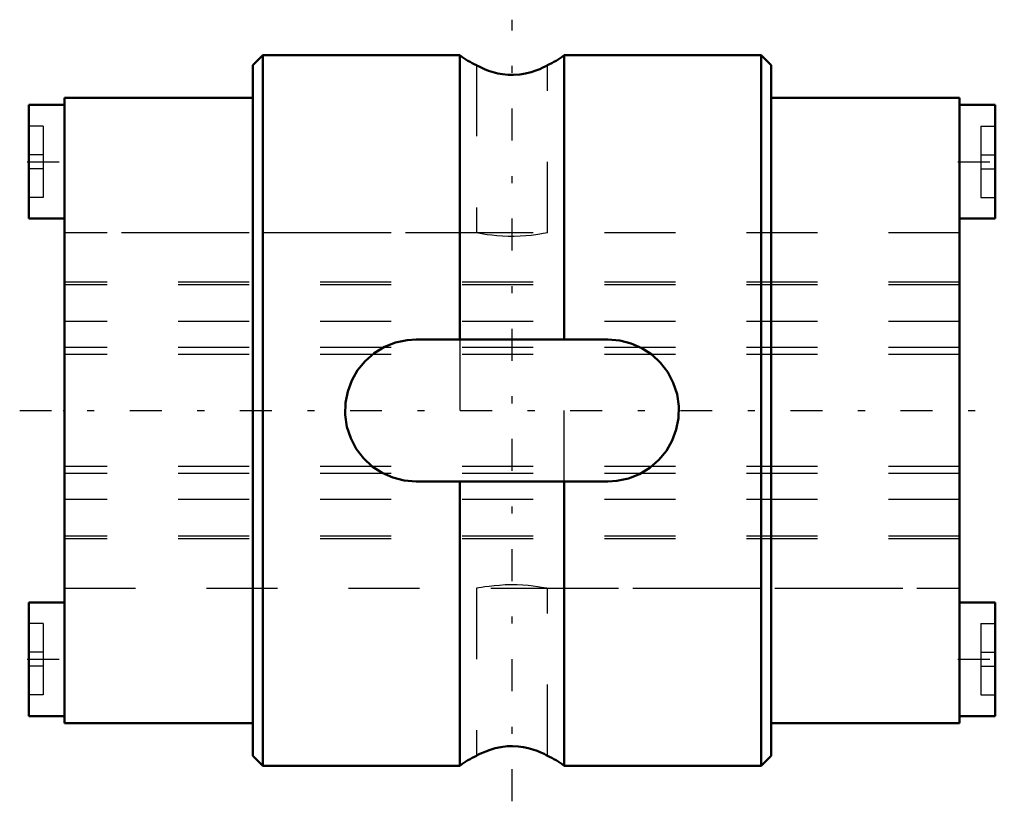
# Model space of a CAD drawing. Header units: millimetres. Extents: x -0.6 to 13.2, y -5.5 to 5.5.
import ezdxf

# ---------------------------------------------------------------- set-up
doc = ezdxf.new("R2010")
doc.units = ezdxf.units.MM
doc.linetypes.add('Center', pattern=[1.5, 0.45, -0.5, 0.05, -0.5])
doc.linetypes.add('Dashed', pattern=[2, 1, -1])
for name, color, linetype, lineweight in [('2d ConnectionPoints', 7, 'Continuous', 50), ('AM_0', 7, 'Continuous', 50), ('AM_7', 7, 'Center', 25), ('AM_9', 6, 'Dashed', 25)]:
    doc.layers.add(name, color=color, linetype=linetype, lineweight=lineweight)

# ---------------------------------------------------------------- blocks, each defined once
blk = doc.blocks.new('1_1LT5X_Cylindar_0_in_LT5X_12_6L_00__4')
at = {"layer": 'AM_0'}
for p, q in [((2.791, 5), (2.65, 4.859)), ((5.567, 5), (2.791, 5)), ((2.791, 5), (2.791, -5)), ((5.567, 1), (5.567, 5)), ((9.809, 5), (7.033, 5)), ((7.033, 5), (7.033, 1)), ((9.95, 4.859), (9.809, 5)), ((9.809, 5), (9.809, -5)), ((2.65, 4.859), (2.65, -4.859)), ((9.95, 4.859), (9.95, -4.859)), ((-0.5, 4.3), (-0.5, 2.7)), ((0, 4.3), (-0.5, 4.3)), ((0, 4.4), (0, -4.4)), ((2.65, 4.4), (0, 4.4)), ((12.6, 4.4), (9.95, 4.4)), ((12.6, 4.4), (12.6, -4.4)), ((13.1, 4.3), (12.6, 4.3)), ((13.1, 4.3), (13.1, 2.7)), ((-0.5, 2.7), (0, 2.7)), ((12.6, 2.7), (13.1, 2.7)), ((4.95, 1), (7.65, 1)), ((7.65, -1), (4.95, -1)), ((5.567, -5), (5.567, -1)), ((7.033, -1), (7.033, -5)), ((-0.5, -2.7), (-0.5, -4.3)), ((0, -2.7), (-0.5, -2.7)), ((13.1, -2.7), (12.6, -2.7)), ((13.1, -2.7), (13.1, -4.3)), ((-0.5, -4.3), (0, -4.3)), ((0, -4.4), (2.65, -4.4)), ((9.95, -4.4), (12.6, -4.4)), ((12.6, -4.3), (13.1, -4.3)), ((2.65, -4.859), (2.791, -5)), ((9.809, -5), (9.95, -4.859)), ((2.791, -5), (5.567, -5)), ((7.033, -5), (9.809, -5))]:
    blk.add_line(p, q, dxfattribs=at)
for points in [[(6.8, 4.859), (6.799, 4.858), (6.787, 4.852), (6.765, 4.841), (6.734, 4.825), (6.69, 4.805), (6.636, 4.784), (6.568, 4.762), (6.489, 4.742), (6.409, 4.73), (6.321, 4.724), (6.245, 4.725), (6.168, 4.733), (6.099, 4.745), (6.033, 4.761), (5.97, 4.781), (5.914, 4.803), (5.866, 4.825), (5.829, 4.844), (5.807, 4.855), (5.8, 4.859)], [(4.95, -1), (4.784, -0.986), (4.623, -0.945), (4.471, -0.878), (4.332, -0.787), (4.21, -0.672), (4.108, -0.539), (4.029, -0.389), (3.976, -0.228), (3.952, -0.062), (3.956, 0.106), (3.987, 0.269), (4.044, 0.423), (4.127, 0.567), (4.232, 0.696), (4.359, 0.806), (4.503, 0.894), (4.66, 0.957), (4.826, 0.992), (4.95, 1)], [(7.65, 1), (7.816, 0.986), (7.977, 0.945), (8.129, 0.878), (8.268, 0.787), (8.39, 0.672), (8.492, 0.539), (8.571, 0.389), (8.624, 0.228), (8.648, 0.062), (8.644, -0.106), (8.613, -0.269), (8.556, -0.423), (8.473, -0.567), (8.368, -0.696), (8.241, -0.806), (8.097, -0.894), (7.94, -0.957), (7.774, -0.992), (7.65, -1)], [(5.8, -4.859), (5.805, -4.856), (5.82, -4.848), (5.846, -4.834), (5.883, -4.817), (5.93, -4.797), (5.991, -4.774), (6.063, -4.753), (6.142, -4.737), (6.23, -4.726), (6.308, -4.724), (6.389, -4.728), (6.46, -4.737), (6.529, -4.751), (6.594, -4.769), (6.653, -4.79), (6.707, -4.812), (6.751, -4.833), (6.781, -4.849), (6.798, -4.858), (6.8, -4.859)]]:
    blk.add_lwpolyline(points, dxfattribs=at)
for centre, start, end in [((6.3, 5.95), 232.3415, 245.3857), ((6.3, 5.95), 294.5436, 307.6585), ((6.3, -5.95), 114.578, 127.6585), ((6.3, -5.95), 52.3415, 65.4555)]:
    blk.add_arc(centre, 1.2, start, end, dxfattribs=at)
at = {"layer": 'AM_7'}
for p, q in [((6.3, -5.5), (6.3, 5.5)), ((-0.525, 3.5), (0.025, 3.5)), ((12.575, 3.5), (13.125, 3.5)), ((-0.63, 0), (13.23, 0)), ((-0.525, -3.5), (0.025, -3.5)), ((12.575, -3.5), (13.125, -3.5))]:
    blk.add_line(p, q, dxfattribs=at)
at = {"layer": 'AM_9'}
for p, q in [((5.8, 4.859), (5.8, 2.5)), ((6.8, 2.5), (6.8, 4.858)), ((-0.3, 4), (-0.5, 4)), ((-0.3, 4), (-0.3, 3)), ((12.9, 4), (13.1, 4)), ((12.9, 4), (12.9, 3)), ((-0.3, 3.6), (-0.5, 3.6)), ((12.9, 3.6), (13.1, 3.6)), ((-0.3, 3.4), (-0.5, 3.4)), ((12.9, 3.4), (13.1, 3.4)), ((-0.3, 3), (-0.5, 3)), ((12.9, 3), (13.1, 3)), ((5.801, 2.5), (0, 2.5)), ((12.6, 2.5), (6.8, 2.5)), ((12.6, 1.805), (0, 1.805)), ((12.6, 1.77), (0, 1.77)), ((12.6, 1.251), (0, 1.251)), ((5.567, 1), (5.567, -1)), ((7.033, -1), (7.033, 1)), ((12.6, 0.885), (0, 0.885)), ((12.6, 0.786), (0, 0.786)), ((12.6, -0.786), (0, -0.786)), ((12.6, -0.885), (0, -0.885)), ((12.6, -1.251), (0, -1.251)), ((12.6, -1.77), (0, -1.77)), ((12.6, -1.805), (0, -1.805)), ((0, -2.5), (5.801, -2.5)), ((5.8, -2.5), (5.8, -4.859)), ((6.8, -4.858), (6.8, -2.5)), ((6.8, -2.5), (12.6, -2.5)), ((-0.3, -3), (-0.5, -3)), ((-0.3, -3), (-0.3, -4)), ((12.9, -3), (13.1, -3)), ((12.9, -3), (12.9, -4)), ((-0.3, -3.4), (-0.5, -3.4)), ((12.9, -3.4), (13.1, -3.4)), ((-0.3, -3.6), (-0.5, -3.6)), ((12.9, -3.6), (13.1, -3.6)), ((-0.3, -4), (-0.5, -4)), ((12.9, -4), (13.1, -4))]:
    blk.add_line(p, q, dxfattribs=at)
for points in [[(6.8, 2.5), (6.793, 2.499), (6.772, 2.495), (6.739, 2.489), (6.693, 2.481), (6.637, 2.473), (6.569, 2.464), (6.496, 2.457), (6.414, 2.452), (6.332, 2.45), (6.247, 2.45), (6.167, 2.453), (6.088, 2.459), (6.017, 2.466), (5.952, 2.474), (5.898, 2.482), (5.853, 2.49), (5.822, 2.496), (5.804, 2.499), (5.8, 2.5)], [(5.8, -2.5), (5.8, -2.5), (5.811, -2.498), (5.834, -2.493), (5.871, -2.487), (5.919, -2.479), (5.979, -2.47), (6.047, -2.463), (6.125, -2.456), (6.205, -2.451), (6.29, -2.45), (6.371, -2.451), (6.453, -2.454), (6.529, -2.46), (6.599, -2.468), (6.661, -2.476), (6.715, -2.484), (6.755, -2.491), (6.784, -2.497), (6.796, -2.499), (6.8, -2.5)]]:
    blk.add_lwpolyline(points, dxfattribs=at)
blk = doc.blocks.new('2_1LT5X_12_6Shaft_0_in_LT5X_12_6L_00__4')
at = {"layer": 'AM_9'}
for p, q in [((12.6, 2.5), (0, 2.5)), ((12.6, 1.805), (0, 1.805)), ((12.6, 1.77), (0, 1.77)), ((12.6, 1.251), (0, 1.251)), ((12.6, 0.885), (0, 0.885)), ((12.6, 0.786), (0, 0.786)), ((12.6, -0.786), (0, -0.786)), ((12.6, -0.885), (0, -0.885)), ((12.6, -1.251), (0, -1.251)), ((12.6, -1.77), (0, -1.77)), ((12.6, -1.805), (0, -1.805)), ((0, -2.5), (12.6, -2.5))]:
    blk.add_line(p, q, dxfattribs=at)

msp = doc.modelspace()

# ---------------------------------------------------------------- linework, layer by layer
at = {"layer": '2d ConnectionPoints'}
msp.add_point((0, 0), dxfattribs=at)

# ---------------------------------------------------------------- block references
for name in ['1_1LT5X_Cylindar_0_in_LT5X_12_6L_00__4', '2_1LT5X_12_6Shaft_0_in_LT5X_12_6L_00__4']:
    msp.add_blockref(name, (0, 0))

doc.saveas('drawing.dxf')
